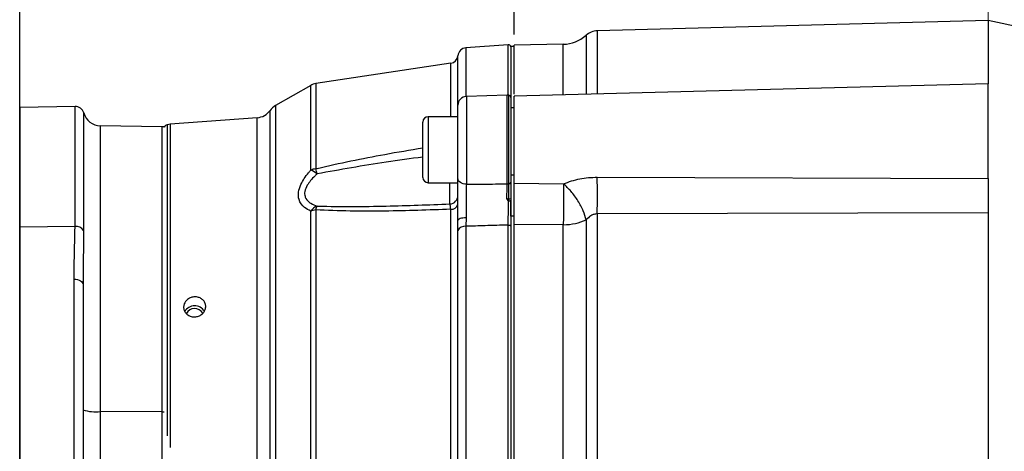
# Model space of a CAD drawing. Header units: inches. Extents: x 0.4 to 16.6, y 0.2 to 10.8.
# Tile 10 of 16: x 7.9 to 12.5, y 6.4 to 8.5. Entities that reach past the tile are written whole.
import ezdxf

# ---------------------------------------------------------------- set-up
doc = ezdxf.new("R2010")
doc.units = ezdxf.units.IN
doc.header["$MEASUREMENT"] = 0
doc.linetypes.add('CENTERX2', pattern=[0.8, 0.5, -0.1, 0.1, -0.1])
doc.layers.add('SLD-0', color=7, linetype='Continuous', lineweight=25)
doc.styles.add('SLDTEXTSTYLE0', font='TXT', dxfattribs={"width": 0.75})
doc.dimstyles.new('SLDDIMSTYLE0', dxfattribs={"dimtxt": 0.145833, "dimasz": 0.13, "dimexe": 0, "dimexo": 0.0625, "dimgap": 0.036458, "dimtad": 0, "dimtih": 1, "dimtoh": 1, "dimdec": 1, "dimlfac": 1.5, "dimrnd": 1e-09, "dimzin": 12, "dimdsep": 46, "dimtxsty": 'SLDTEXTSTYLE0', "dimsah": 1, "dimcen": 0.09, "dimadec": 0, "dimazin": 3, "dimtfac": 1, "dimtdec": 1, "dimtofl": 0, "dimtmove": 0, "dimatfit": 3, "dimfxl": 0, "dimfrac": 2, "dimtolj": 1, "dimtzin": 12, "dimarcsym": 0})

# ---------------------------------------------------------------- blocks, each defined once
blk = doc.blocks.new('_D')
at = {"layer": 'SLD-0', "color": 7}
for p, q in [((7.8738, 5.5065), (7.8738, 9.6535)), ((12.4628, 8.8836), (12.4628, 9.6535)), ((7.8738, 9.5285), (10.1198, 9.5285)), ((10.2918, 9.5285), (10.2475, 9.5285)), ((10.2475, 9.5285), (10.2475, 9.2968)), ((10.6151, 9.5285), (10.6595, 9.5285)), ((10.6595, 9.5285), (10.6595, 9.2968)), ((12.4628, 9.5285), (10.7871, 9.5285)), ((10.2475, 9.2968), (10.2918, 9.2968)), ((10.6595, 9.2968), (10.6151, 9.2968))]:
    blk.add_line(p, q, dxfattribs=at)
for points in [[(7.8738, 9.5285), (8.0038, 9.5085), (8.0038, 9.5485)], [(12.4628, 9.5285), (12.3328, 9.5485), (12.3328, 9.5085)]]:
    blk.add_solid(points, dxfattribs=at)
at = {"layer": 'SLD-0', "color": 7, "char_height": 0.14583, "attachment_point": 1, "style": 'SLDTEXTSTYLE0'}
for s, insert in [('6.9', (10.3188, 9.746)), ('175', (10.2918, 9.4848))]:
    blk.add_mtext(s, dxfattribs=dict(at, insert=insert))
blk = doc.blocks.new('_D_1')
at = {"layer": 'SLD-0', "color": 7}
for p, q in [((12.4628, 8.8836), (12.4628, 9.1474)), ((14.1885, 8.2122), (14.1885, 9.1474)), ((12.4628, 9.0224), (13.0714, 9.0224)), ((13.2434, 9.0224), (13.199, 9.0224)), ((13.199, 9.0224), (13.199, 8.7907)), ((13.4589, 9.0224), (13.5032, 9.0224)), ((13.5032, 9.0224), (13.5032, 8.7907)), ((14.1885, 9.0224), (13.6309, 9.0224)), ((13.199, 8.7907), (13.2434, 8.7907)), ((13.5032, 8.7907), (13.4589, 8.7907))]:
    blk.add_line(p, q, dxfattribs=at)
for points in [[(12.4628, 9.0224), (12.5928, 9.0024), (12.5928, 9.0424)], [(14.1885, 9.0224), (14.0585, 9.0424), (14.0585, 9.0024)]]:
    blk.add_solid(points, dxfattribs=at)
at = {"layer": 'SLD-0', "color": 7, "char_height": 0.14583, "attachment_point": 1, "style": 'SLDTEXTSTYLE0'}
for s, insert in [('2.6', (13.2165, 9.24)), ('66', (13.2434, 8.9787))]:
    blk.add_mtext(s, dxfattribs=dict(at, insert=insert))
blk = doc.blocks.new('_D_2')
at = {"layer": 'SLD-0', "color": 7}
for p, q in [((10.2171, 8.4056), (10.2171, 9.1474)), ((12.4628, 8.8836), (12.4628, 9.1474)), ((10.2171, 9.0224), (11.0511, 9.0224)), ((11.2232, 9.0224), (11.1788, 9.0224)), ((11.1788, 9.0224), (11.1788, 8.7907)), ((11.4387, 9.0224), (11.483, 9.0224)), ((11.483, 9.0224), (11.483, 8.7907)), ((12.4628, 9.0224), (11.6107, 9.0224)), ((11.1788, 8.7907), (11.2232, 8.7907)), ((11.483, 8.7907), (11.4387, 8.7907))]:
    blk.add_line(p, q, dxfattribs=at)
for points in [[(10.2171, 9.0224), (10.3471, 9.0024), (10.3471, 9.0424)], [(12.4628, 9.0224), (12.3328, 9.0424), (12.3328, 9.0024)]]:
    blk.add_solid(points, dxfattribs=at)
at = {"layer": 'SLD-0', "color": 7, "char_height": 0.14583, "attachment_point": 1, "style": 'SLDTEXTSTYLE0'}
for s, insert in [('3.4', (11.1963, 9.24)), ('86', (11.2232, 8.9787))]:
    blk.add_mtext(s, dxfattribs=dict(at, insert=insert))
blk = doc.blocks.new('_D_3')
at = {"layer": 'SLD-0'}
for p, q in [((12.4628, 8.8836), (12.4628, 9.6031)), ((16.1558, 7.0443), (16.1558, 9.6031)), ((12.4628, 9.4781), (14.6817, 9.4781)), ((14.8537, 9.4781), (14.8093, 9.4781)), ((14.8093, 9.4781), (14.8093, 9.2464)), ((15.177, 9.4781), (15.2213, 9.4781)), ((15.2213, 9.4781), (15.2213, 9.2464)), ((16.1558, 9.4781), (15.349, 9.4781)), ((14.8093, 9.2464), (14.8537, 9.2464)), ((15.2213, 9.2464), (15.177, 9.2464))]:
    blk.add_line(p, q, dxfattribs=at)
for points in [[(12.4628, 9.4781), (12.5928, 9.4581), (12.5928, 9.4981)], [(16.1558, 9.4781), (16.0258, 9.4981), (16.0258, 9.4581)]]:
    blk.add_solid(points, dxfattribs=at)
at = {"layer": 'SLD-0', "char_height": 0.14583, "attachment_point": 1, "style": 'SLDTEXTSTYLE0'}
for s, insert in [('5.5', (14.8807, 9.6956)), ('141', (14.8537, 9.4344))]:
    blk.add_mtext(s, dxfattribs=dict(at, insert=insert))

msp = doc.modelspace()

# ---------------------------------------------------------------- linework, layer by layer
at = {"color": 7, "linetype": 'Continuous', "lineweight": 25}
for p, q in [((12.4628, 8.4715), (10.6106, 8.423)), ((12.6314, 8.4357), (12.4628, 8.4715)), ((12.4628, 8.4715), (12.4628, 8.1723)), ((10.1892, 8.3574), (9.9883, 8.3424)), ((10.4493, 8.3597), (10.217, 8.3556)), ((10.2171, 8.3482), (10.2004, 8.3482)), ((10.2004, 8.3482), (10.2004, 8.1077)), ((9.9161, 8.2697), (9.2765, 8.1727)), ((12.4629, 8.1723), (10.217, 8.1134)), ((9.2533, 8.1646), (9.0864, 8.0686)), ((10.1837, 8.1185), (9.9904, 8.1117)), ((10.2004, 8.1077), (10.2004, 7.7043)), ((8.1361, 8.0645), (7.8738, 8.0599)), ((7.8738, 8.0599), (7.8738, 7.4931)), ((9.9501, 7.7229), (9.9501, 8.0701)), ((10.2171, 8.0576), (10.2004, 8.0576)), ((8.9993, 8.0114), (8.5873, 7.9806)), ((9.7838, 7.7286), (9.7838, 7.9906)), ((9.9501, 8.0159), (9.8091, 8.0159)), ((8.5495, 7.9683), (8.2556, 7.9734)), ((9.8091, 7.7033), (9.9501, 7.7033)), ((10.2004, 7.7398), (10.2171, 7.7398)), ((10.2171, 7.7008), (10.4508, 7.698)), ((10.6106, 7.7296), (12.4628, 7.7231)), ((10.2171, 7.5439), (10.2171, 7.694)), ((10.1915, 7.6177), (10.1916, 7.6267)), ((10.2004, 7.6288), (10.2004, 7.6184)), ((10.2004, 7.5439), (10.2004, 7.6139)), ((9.2533, 5.381), (9.2533, 7.5687)), ((9.2765, 7.574), (9.2765, 5.3757)), ((9.9161, 5.3727), (9.9161, 7.577)), ((12.4628, 7.5599), (10.6106, 7.5552)), ((12.4628, 7.5599), (12.4628, 5.3898)), ((9.9499, 7.4761), (9.9501, 7.5241)), ((9.9887, 7.5367), (9.9883, 7.4965)), ((10.2171, 7.5439), (10.2004, 7.5439)), ((10.2004, 7.5439), (10.2004, 5.4057)), ((10.2171, 5.4057), (10.2171, 7.5439)), ((10.5573, 7.5266), (10.5573, 5.4231)), ((10.6106, 7.5552), (10.6106, 5.3944)), ((8.1361, 7.4961), (7.8738, 7.4931)), ((7.8738, 7.4931), (7.8738, 6.3771)), ((9.9499, 5.4736), (9.9499, 7.4761)), ((9.9883, 7.4965), (9.9883, 5.4532)), ((10.1892, 5.4471), (10.1892, 7.5026)), ((10.4493, 7.5036), (10.2171, 7.5052)), ((10.4493, 5.4461), (10.4493, 7.5036)), ((8.1314, 6.3781), (8.1314, 7.2461)), ((8.1738, 7.2194), (8.1738, 6.3514)), ((8.2556, 6.6178), (8.2556, 6.1945)), ((8.5495, 6.6173), (8.2556, 6.6178)), ((8.5495, 6.1896), (8.5495, 6.6173))]:
    msp.add_line(p, q, dxfattribs=at)
at = {"color": 8, "linetype": 'Continuous', "lineweight": 25}
for p, q in [((10.5573, 8.4019), (10.5573, 8.1224)), ((10.6106, 8.423), (10.6106, 8.1238)), ((10.1892, 8.1183), (10.1892, 8.3574)), ((10.4493, 8.1195), (10.4493, 8.3597)), ((9.9499, 8.0159), (9.9499, 8.3051)), ((9.9883, 8.3424), (9.9883, 8.1116)), ((9.9161, 8.0159), (9.9161, 8.2697)), ((9.2765, 8.1727), (9.2765, 7.7689)), ((9.2533, 7.7628), (9.2533, 8.1646)), ((10.1837, 7.6976), (10.1837, 8.1185)), ((9.9904, 8.1117), (9.9904, 7.6958)), ((10.1916, 7.6979), (10.1916, 8.118)), ((8.1361, 7.4961), (8.1361, 8.0645)), ((8.1769, 8.0341), (8.1769, 7.4766)), ((9.0605, 4.9042), (9.0605, 8.0454)), ((9.0864, 8.0686), (9.0864, 4.881)), ((8.5873, 7.9806), (8.5873, 6.4471)), ((8.9993, 4.9383), (8.9993, 8.0114)), ((9.8091, 8.0159), (9.8091, 7.7033)), ((8.2556, 7.9734), (8.2556, 6.6178)), ((8.5495, 6.6173), (8.5495, 7.9683)), ((8.5728, 7.9782), (8.5728, 6.5031)), ((9.9122, 7.6025), (9.9122, 7.7033))]:
    msp.add_line(p, q, dxfattribs=at)
at = {"color": 7, "linetype": 'Continuous', "lineweight": 25, "flags": 128}
for points in [[(8.5591, 7.967), (8.5575, 7.9674), (8.5495, 7.9683)], [(9.9904, 7.6958), (9.9824, 7.6965), (9.9749, 7.6981), (9.9679, 7.7007), (9.9618, 7.7041), (9.9569, 7.7081), (9.9532, 7.7127), (9.9509, 7.7177), (9.9501, 7.7229)], [(9.9887, 7.5367), (9.981, 7.5363), (9.9737, 7.5355), (9.967, 7.5343), (9.9613, 7.5327), (9.9565, 7.5308), (9.953, 7.5287), (9.9509, 7.5264), (9.9501, 7.5241)], [(10.1892, 7.5026), (10.1914, 7.5026), (10.1935, 7.5023), (10.1954, 7.5018), (10.1971, 7.5011), (10.1985, 7.5002), (10.1996, 7.4992), (10.2002, 7.4981), (10.2004, 7.4969)], [(8.1314, 7.2461), (8.1396, 7.2457), (8.1475, 7.2442), (8.1549, 7.2418), (8.1613, 7.2384), (8.1666, 7.2344), (8.1705, 7.2297), (8.1729, 7.2246), (8.1738, 7.2194)]]:
    msp.add_lwpolyline(points, dxfattribs=at)
at = {"color": 8, "linetype": 'Continuous', "lineweight": 25, "flags": 128}
msp.add_lwpolyline([(8.5495, 6.6173), (8.5575, 6.6172), (8.5591, 6.6172)], dxfattribs=at)
at = {"color": 7, "linetype": 'Continuous', "lineweight": 25}
for centre, radius, start, end in [((10.4464, 8.5263), 0.1667, 271, 311.7081), ((10.6128, 8.3397), 0.0833, 91.5, 131.7081), ((10.19, 8.3471), 0.0104, 0, 94.2704), ((9.9101, 8.3092), 0.04, 278.6206, 354.1396), ((9.9914, 8.3009), 0.0417, 94.2704, 174.1396), ((9.2865, 8.1068), 0.0667, 98.6206, 119.8916), ((10.1851, 8.0769), 0.0417, 81.0288, 92), ((9.9918, 8.0701), 0.0417, 92, 180), ((10.19, 8.1077), 0.0104, 0, 81.0288), ((8.1368, 8.0228), 0.0417, 15.7331, 91), ((8.2571, 8.0567), 0.0833, 195.7331, 269), ((8.9931, 8.0945), 0.0833, 274.2704, 323.9524), ((9.1279, 7.9964), 0.0833, 119.8916, 143.9524), ((8.5935, 7.8975), 0.0833, 94.2704, 104.4005), ((9.8091, 7.9906), 0.0253, 90, 180), ((8.5779, 7.958), 0.0208, 104.4005, 154.5646), ((9.2856, 7.6882), 0.0812, 96.4019, 113.4175), ((9.2001, 7.6401), 0.1337, 51.6464, 66.5412), ((8.5308, 7.5539), 0.7761, 14.2532, 16.0881), ((9.8091, 7.7286), 0.0253, 180, 270), ((10.1922, 7.7063), 0.00847, 266.1564, 346.2701), ((5.6626, 7.6424), 4.9487, 358.9905, 1.0095), ((10.1851, 7.7638), 0.0663, 268.7401, 275.6252), ((9.9102, 7.6424), 0.0399, 272.9307, 359.9395), ((10.1935, 7.6387), 0.0121, 261.2668, 305.2267), ((9.3093, 7.5291), 0.0687, 112.5387, 144.7271), ((9.2852, 7.4815), 0.0929, 95.3748, 110.1104), ((9.3467, 7.5597), 0.0717, 152.773, 168.5112), ((9.9187, 7.6094), 0.0325, 265.5464, 345.5192), ((8.1405, 7.453), 0.0433, 32.9981, 95.9351), ((9.9839, 7.4586), 0.0382, 83.3329, 152.698), ((8.703, 7.0649), 0.0544, 32.1651, 149.6317), ((8.703, 7.0641), 0.043, 27.8166, 154.7534), ((8.2356, 6.8371), 0.2202, 253.6879, 275.2216)]:
    msp.add_arc(centre, radius, start, end, dxfattribs=at)
for points, knots in [([(10.2171, 8.1223), (10.2171, 8.1284), (10.2171, 8.1655), (10.2171, 8.2187), (10.2171, 8.2802), (10.2171, 8.3232), (10.2171, 8.3506), (10.2171, 8.354), (10.2171, 8.3556)], [0, 0, 0, 0, 0.037793, 0.230235, 0.422676, 0.615117, 0.807559, 1, 1, 1, 1]), ([(12.4628, 7.7231), (12.4628, 7.7534), (12.4628, 7.8139), (12.4628, 7.9125), (12.4628, 8.0051), (12.4628, 8.0845), (12.4628, 8.141), (12.4628, 8.1709), (12.4628, 8.1691), (12.4628, 8.1685)], [0, 0, 0, 0, 0.15291, 0.305819, 0.458729, 0.611639, 0.764548, 0.917458, 1, 1, 1, 1]), ([(10.2171, 7.7008), (10.2171, 7.727), (10.2171, 7.7793), (10.2171, 7.8741), (10.2171, 7.9652), (10.2171, 8.0437), (10.2171, 8.0946), (10.2171, 8.1173), (10.2171, 8.112), (10.2171, 8.1113)], [0, 0, 0, 0, 0.162629, 0.325259, 0.487888, 0.650518, 0.813147, 0.975777, 1, 1, 1, 1]), ([(9.2533, 7.5687), (9.2431, 7.574), (9.2182, 7.587), (9.1954, 7.6173), (9.1925, 7.6573), (9.2069, 7.7012), (9.231, 7.7369), (9.2496, 7.7585), (9.2533, 7.7628)], [0, 0, 0, 0, 0.162337, 0.395787, 0.554182, 0.711926, 0.942817, 1, 1, 1, 1]), ([(9.283, 7.745), (9.2793, 7.7415), (9.2613, 7.7248), (9.2373, 7.6969), (9.2229, 7.6628), (9.2238, 7.6442), (9.2298, 7.6267), (9.2394, 7.6153), (9.2591, 7.6016), (9.2728, 7.5964), (9.283, 7.5925)], [0, 0, 0, 0, 0.060426, 0.295827, 0.448101, 0.575654, 0.598782, 0.771911, 0.830481, 1, 1, 1, 1]), ([(9.9501, 7.5241), (9.9501, 7.5286), (9.9501, 7.5554), (9.9501, 7.6076), (9.9501, 7.6728), (9.9501, 7.7073), (9.9501, 7.7229)], [0, 0, 0, 0, 0.067291, 0.398, 0.728909, 1, 1, 1, 1]), ([(10.2004, 7.7043), (10.2004, 7.6978), (10.2004, 7.6753), (10.2004, 7.6481), (10.2004, 7.6288)], [0, 0, 0, 0, 0.289375, 1, 1, 1, 1]), ([(10.2171, 7.5052), (10.2171, 7.5207), (10.2171, 7.5516), (10.2171, 7.6045), (10.2171, 7.6569), (10.2171, 7.6861), (10.2171, 7.7008)], [0, 0, 0, 0, 0.249637, 0.499338, 0.749095, 1, 1, 1, 1]), ([(10.4508, 7.698), (10.4761, 7.7073), (10.5269, 7.7257), (10.5827, 7.7283), (10.6106, 7.7296)], [0, 0, 0, 0, 0.499654, 1, 1, 1, 1]), ([(12.4628, 7.7231), (12.4628, 7.7099), (12.4628, 7.6833), (12.4628, 7.6401), (12.4628, 7.5975), (12.4628, 7.5724), (12.4628, 7.5599)], [0, 0, 0, 0, 0.249549, 0.499894, 0.750225, 1, 1, 1, 1]), ([(9.9904, 7.6958), (9.9901, 7.6834), (9.9896, 7.6558), (9.989, 7.6036), (9.9887, 7.5618), (9.9887, 7.5404), (9.9887, 7.5367)], [0, 0, 0, 0, 0.271237, 0.602164, 0.932744, 1, 1, 1, 1]), ([(9.9904, 7.6958), (10.0176, 7.696), (10.0821, 7.6966), (10.1465, 7.6972), (10.1837, 7.6976)], [0, 0, 0, 0, 0.423273, 1, 1, 1, 1]), ([(10.1826, 7.6286), (10.1827, 7.6353), (10.183, 7.6603), (10.1834, 7.6818), (10.1837, 7.6976)], [0, 0, 0, 0, 0.270251, 1, 1, 1, 1]), ([(10.1916, 7.6267), (10.1916, 7.6449), (10.1916, 7.6705), (10.1916, 7.6917), (10.1916, 7.6979)], [0, 0, 0, 0, 0.710596, 1, 1, 1, 1]), ([(10.4508, 7.698), (10.4509, 7.6803), (10.4512, 7.6507), (10.4509, 7.5984), (10.4504, 7.5493), (10.4497, 7.5185), (10.4493, 7.5036)], [0, 0, 0, 0, 0.30035, 0.499876, 0.756119, 1, 1, 1, 1]), ([(10.5573, 7.5266), (10.5536, 7.5406), (10.5459, 7.5693), (10.5204, 7.6174), (10.4876, 7.6632), (10.4628, 7.6866), (10.4508, 7.698)], [0, 0, 0, 0, 0.243136, 0.5, 0.756864, 1, 1, 1, 1]), ([(10.1826, 7.6286), (10.1829, 7.6284), (10.1852, 7.6274), (10.1883, 7.6266), (10.191, 7.6267), (10.1916, 7.6267)], [0, 0, 0, 0, 0.122007, 0.78766, 1, 1, 1, 1]), ([(10.1894, 7.6189), (10.1892, 7.6191), (10.1867, 7.6221), (10.1845, 7.6254), (10.1826, 7.6285), (10.1826, 7.6286)], [0, 0, 0, 0, 0.066377, 0.979914, 1, 1, 1, 1]), ([(10.1892, 7.5026), (10.1892, 7.5192), (10.1892, 7.5525), (10.1893, 7.5942), (10.1893, 7.6157), (10.1894, 7.6189)], [0, 0, 0, 0, 0.4609797, 0.9219696, 1, 1, 1, 1]), ([(10.1894, 7.6189), (10.1896, 7.6186), (10.19, 7.6181), (10.1908, 7.6177), (10.1913, 7.6177), (10.1915, 7.6177)], [0, 0, 0, 0, 0.3894036, 0.7825818, 1, 1, 1, 1]), ([(10.1915, 7.6177), (10.1926, 7.6177), (10.1949, 7.6177), (10.1977, 7.6179), (10.1997, 7.6181), (10.2003, 7.6182), (10.2004, 7.6183), (10.2004, 7.6184), (10.2004, 7.6184)], [0, 0, 0, 0, 0.235176, 0.470333, 0.705978, 0.942317, 0.981347, 1, 1, 1, 1]), ([(10.2004, 7.6184), (10.2004, 7.6157), (10.2004, 7.5935), (10.2004, 7.55), (10.2004, 7.5146), (10.2004, 7.4969)], [0, 0, 0, 0, 0.062626, 0.531308, 1, 1, 1, 1]), ([(9.9161, 7.577), (9.812, 7.5735), (9.6529, 7.5682), (9.4396, 7.5679), (9.3309, 7.5719), (9.2765, 7.574)], [0, 0, 0, 0, 0.4863381, 0.7430046, 1, 1, 1, 1]), ([(9.283, 7.5925), (9.2851, 7.5924), (9.3937, 7.5895), (9.6034, 7.5907), (9.8116, 7.5986), (9.9122, 7.6025)], [0, 0, 0, 0, 0.009852, 0.521484, 1, 1, 1, 1]), ([(9.9161, 7.577), (9.916, 7.5797), (9.9155, 7.5882), (9.9143, 7.5988), (9.9129, 7.6012), (9.9122, 7.6025)], [0, 0, 0, 0, 0.191451, 0.594457, 1, 1, 1, 1]), ([(10.6106, 7.5552), (10.6053, 7.5548), (10.5948, 7.554), (10.5756, 7.5449), (10.5646, 7.5339), (10.5573, 7.5266)], [0, 0, 0, 0, 0.251921, 0.502064, 1, 1, 1, 1]), ([(8.1314, 7.2461), (8.1316, 7.2656), (8.1327, 7.3489), (8.1346, 7.4322), (8.1361, 7.4961)], [0, 0, 0, 0, 0.233345, 1, 1, 1, 1]), ([(8.1769, 7.4766), (8.1759, 7.4117), (8.1746, 7.3274), (8.1739, 7.2396), (8.1738, 7.2194)], [0, 0, 0, 0, 0.76865, 1, 1, 1, 1]), ([(10.1892, 7.5026), (10.1524, 7.5014), (10.0854, 7.4994), (10.0184, 7.4974), (9.9883, 7.4965)], [0, 0, 0, 0, 0.5496467, 1, 1, 1, 1]), ([(8.674, 7.1532), (8.6792, 7.1558), (8.6897, 7.1611), (8.7077, 7.1627), (8.725, 7.1592), (8.7399, 7.1507), (8.7506, 7.1381), (8.7558, 7.1228), (8.7551, 7.1066), (8.7486, 7.0912), (8.737, 7.0785), (8.7215, 7.0698), (8.7039, 7.0661), (8.6861, 7.0681), (8.6703, 7.0754), (8.6581, 7.0871), (8.6511, 7.1019), (8.6499, 7.118), (8.6547, 7.1337), (8.6635, 7.1457), (8.6711, 7.1511), (8.674, 7.1532)], [0, 0, 0, 0, 0.053739, 0.107473, 0.161312, 0.215262, 0.269172, 0.322856, 0.376266, 0.429569, 0.48302, 0.536749, 0.590679, 0.644618, 0.698433, 0.752112, 0.805712, 0.859285, 0.912853, 0.966422, 1, 1, 1, 1])]:
    msp.add_open_spline(points, degree=3, knots=knots, dxfattribs=at)
at = {"color": 8, "linetype": 'Continuous', "lineweight": 25}
for points, knots in [([(9.2765, 7.7689), (9.2788, 7.7695), (9.3871, 7.7956), (9.5562, 7.8304), (9.7238, 7.8585), (9.7838, 7.8686)], [0, 0, 0, 0, 0.0134255, 0.6468449, 1, 1, 1, 1]), ([(9.7838, 7.8245), (9.726, 7.8168), (9.5584, 7.7946), (9.392, 7.7646), (9.283, 7.745)], [0, 0, 0, 0, 0.345339, 1, 1, 1, 1])]:
    msp.add_open_spline(points, degree=3, knots=knots, dxfattribs=at)
at = {"color": 7, "linetype": 'Continuous', "lineweight": 25}
for points in [[(10.4493, 7.5036), (10.4692, 7.5048), (10.509, 7.5072), (10.5412, 7.5201), (10.5573, 7.5266)], [(10.2171, 6.4748), (10.2171, 6.5354), (10.2171, 6.6566), (10.2171, 6.8366), (10.2171, 7.0133), (10.2171, 7.1849), (10.2171, 7.3504), (10.2171, 7.4536), (10.2171, 7.5052)], [(10.2171, 5.4444), (10.2171, 5.496), (10.2171, 5.5992), (10.2171, 5.7648), (10.2171, 5.9363), (10.2171, 6.113), (10.2171, 6.2931), (10.2171, 6.4143), (10.2171, 6.4748)]]:
    msp.add_open_spline(points, degree=3, dxfattribs=at)
at = {"layer": 'SLD-0', "color": 7, "linetype": 'CENTERX2', "lineweight": 18, "ltscale": 5.333333}
msp.add_line((12.4628, 8.8336), (12.4628, 3.3302), dxfattribs=at)

# ---------------------------------------------------------------- dimensions: what is measured, and where the dimension line sits
at = {"layer": 'SLD-0', "color": 7}
for base, p1, p2, picture, middle in [((12.4628, 9.5285), (7.8738, 5.4565), (12.4628, 8.8336), '_D', (10.4535, 9.5285)), ((10.2171, 9.0224), (12.4628, 8.8336), (10.2171, 8.3556), '_D_2', (11.3309, 9.0224)), ((12.4628, 9.0224), (14.1885, 8.1622), (12.4628, 8.8336), '_D_1', (13.3511, 9.0224))]:
    dim = msp.add_linear_dim(base=base, p1=p1, p2=p2, dimstyle='SLDDIMSTYLE0', dxfattribs=at)
    dim.commit()
    dim.dimension.update_dxf_attribs({"geometry": picture, "text_midpoint": middle, "dimtype": 160})
at = {"layer": 'SLD-0'}
dim = msp.add_linear_dim(base=(12.4628, 9.4781), p1=(16.1558, 6.9943), p2=(12.4628, 8.8336), dimstyle='SLDDIMSTYLE0', dxfattribs=at)
dim.commit()
dim.dimension.update_dxf_attribs({"geometry": '_D_3', "text_midpoint": (15.0153, 9.4781), "dimtype": 160})

doc.saveas('drawing.dxf')
